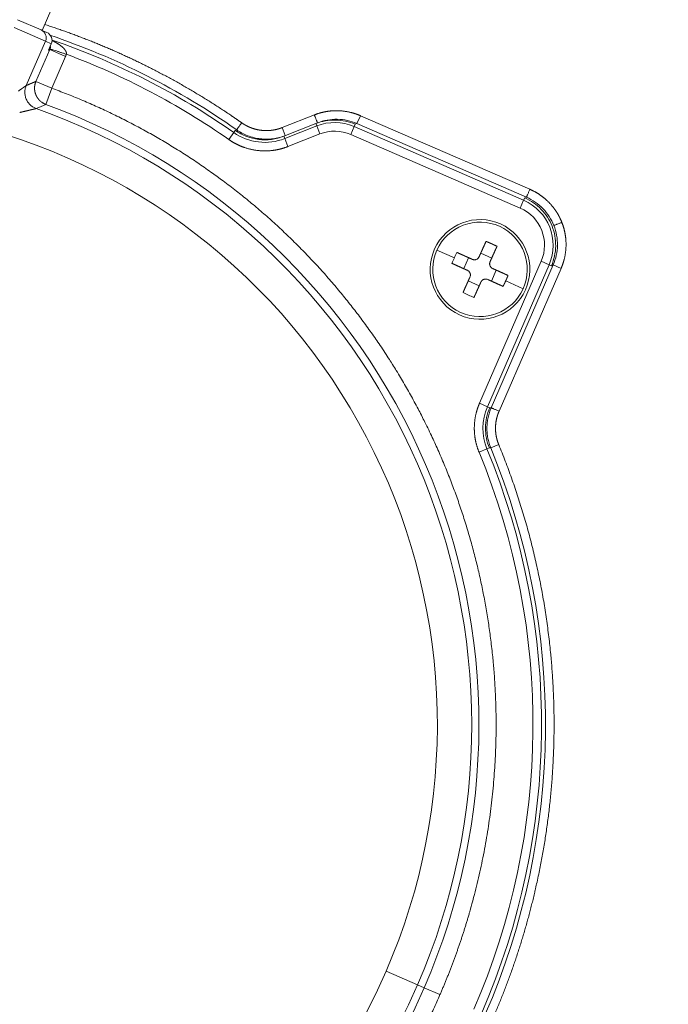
# Model space of a CAD drawing. Header units: millimetres. Extents: x 5437 to 18441, y -4466 to 3128.
# Tile 191 of 256: x 8507 to 8545, y -2793 to -2736. Entities that reach past the tile are written whole.
import ezdxf

# ---------------------------------------------------------------- set-up
doc = ezdxf.new("R2010")
doc.units = ezdxf.units.MM
doc.layers.add('1', color=7, linetype='Continuous', true_color=0xffffff)
doc.styles.add('TXT08', font='txt.shx', dxfattribs={"width": 0.8, "bigfont": 'gbcbig.shx'})
doc.dimstyles.get("Standard").update_dxf_attribs({"dimtxt": 0.18, "dimasz": 0.18, "dimexe": 0.18, "dimexo": 0.0625, "dimgap": 0.09, "dimtad": 0, "dimtih": 1, "dimtoh": 1, "dimdec": 4, "dimzin": 0, "dimdsep": 46, "dimtxsty": 'Standard', "dimcen": 0.09, "dimadec": 0, "dimazin": 0, "dimtfac": 1, "dimtdec": 4, "dimtofl": 0, "dimtmove": 0, "dimatfit": 3, "dimfxl": 1, "dimtolj": 1, "dimtzin": 0, "dimarcsym": 0})
doc.dimstyles.new('YanXiu', dxfattribs={"dimtxt": 40, "dimasz": 30, "dimexe": 0.66, "dimexo": 0.66, "dimgap": 0.66, "dimtad": 0, "dimdec": 1, "dimdsep": 46, "dimtxsty": 'TXT08', "dimcen": 0, "dimclrd": 256, "dimclre": 165, "dimclrt": 90, "dimazin": 2, "dimtfac": 1, "dimtdec": 1, "dimtofl": 0, "dimtmove": 0, "dimatfit": 3, "dimfxl": 1, "dimlwd": 5, "dimlwe": 13, "dimarcsym": 0})

# ---------------------------------------------------------------- blocks, each defined once
blk = doc.blocks.new('*D53')
at = {"color": 0, "lineweight": -2, "transparency": 16777216}
for p, q in [((10989.431, -2154.415), (10692.917, -2240.821)), ((11069.431, -2154.415), (10989.431, -2154.415)), ((8443.39, -2896.322), (8443.57, -2896.322)), ((8443.48, -2896.412), (8443.48, -2896.232))]:
    blk.add_line(p, q, dxfattribs=at)
at = {"color": 0, "lineweight": 20, "transparency": 16777216}
blk.add_solid([(10689.187, -2228.02), (10696.648, -2253.622), (10616.112, -2263.203)], dxfattribs=at)
at = {"layer": 'Defpoints', "color": 0, "lineweight": 20, "transparency": 16777216}
for p in [(10616.112, -2263.203), (6270.848, -3529.44)]:
    blk.add_point(p, dxfattribs=at)
at = {"color": 0, "lineweight": 20, "transparency": 16777216, "insert": (11249.521, -2154.415), "char_height": 80, "attachment_point": 5}
blk.add_mtext('\\A1;R2260', dxfattribs=at)
blk = doc.blocks.new('*D54')
at = {"color": 0, "lineweight": -2, "transparency": 16777216}
blk.add_line((7492.685, -2896.322), (7463.516, -2896.322), dxfattribs=at)
at = {"color": 0, "lineweight": -3, "transparency": 16777216}
for start, end in [(14.724706, 87.329624), (101.590205, 175.275294)]:
    blk.add_arc((8434.119, -2896.322), 970.423, start, end, dxfattribs=at)
at = {"color": 0, "lineweight": 20, "transparency": 16777216}
for points in [[(9385.695, -2646.81), (9359.647, -2652.519), (9389.799, -2727.809)], [(7480.316, -2816.939), (7453.672, -2815.84), (7463.696, -2896.322)]]:
    blk.add_solid(points, dxfattribs=at)
at = {"layer": 'Defpoints', "color": 0, "lineweight": 20, "transparency": 16777216}
for p in [(7900.863, -2085.545), (10671.817, -2501.755), (7492.748, -2896.322), (7740.501, -2896.322), (8434.119, -2896.322)]:
    blk.add_point(p, dxfattribs=at)
at = {"color": 0, "lineweight": 20, "transparency": 16777216, "insert": (8359.241, -1928.792), "char_height": 80, "attachment_point": 5}
blk.add_mtext('\\A1;165%%D', dxfattribs=at)
blk = doc.blocks.new('*D56')
at = {"lineweight": 5, "transparency": 16777216}
blk.add_line((9409.719, -2278.028), (9220.9, -2398.87), dxfattribs=at)
at = {"lineweight": 20, "transparency": 16777216}
blk.add_solid([(9218.205, -2394.659), (9223.595, -2403.082), (9195.632, -2415.042)], dxfattribs=at)
at = {"layer": 'Defpoints', "color": 0, "lineweight": 20, "transparency": 16777216}
for p in [(9195.632, -2415.042), (8443.48, -2896.412)]:
    blk.add_point(p, dxfattribs=at)
at = {"color": 90, "lineweight": 20, "transparency": 16777216, "insert": (9459.689, -2246.048), "char_height": 40, "attachment_point": 5, "rotation": 32.61885, "style": 'TXT08'}
blk.add_mtext('R893', dxfattribs=at)

msp = doc.modelspace()

# ---------------------------------------------------------------- linework, layer by layer
at = {"color": 7, "lineweight": 20}
msp.add_arc((8443.47995, -2896.41157), 893, 10.1099821, 350.11198757, dxfattribs=at)
at = {"layer": '1', "color": 0, "lineweight": 20}
for p, q in [((8508.30466, -2736.68143), (8509.30065, -2734.38839)), ((8508.50017, -2737.31147), (8506.66602, -2736.5148)), ((8506.86522, -2736.0562), (8508.24083, -2736.6537)), ((8508.24083, -2736.6537), (8508.26116, -2736.66253)), ((8508.30467, -2736.68143), (8508.57704, -2736.79973)), ((8508.50017, -2737.31147), (8507.3805, -2739.88925)), ((8508.83638, -2737.45751), (8508.50017, -2737.31147)), ((8508.67454, -2737.83011), (8508.83638, -2737.45751)), ((8508.67495, -2737.82993), (8508.83666, -2737.45763)), ((8507.94389, -2739.646), (8508.74669, -2737.79775)), ((8508.74669, -2737.79775), (8509.66376, -2738.19608)), ((8509.66376, -2738.19608), (8508.86096, -2740.04434)), ((8507.94389, -2739.646), (8508.86096, -2740.04434)), ((8508.51667, -2740.98304), (8508.86096, -2740.04434)), ((8522.27429, -2742.33754), (8524.14954, -2741.59803)), ((8526.62996, -2742.10222), (8526.82912, -2741.64368)), ((8526.82912, -2741.64368), (8536.69592, -2745.92937)), ((8524.22993, -2742.1038), (8522.37021, -2742.83719)), ((8522.42418, -2742.97556), (8524.28472, -2742.24184)), ((8524.22993, -2742.1038), (8524.33297, -2742.06316)), ((8524.28472, -2742.24184), (8524.22993, -2742.1038)), ((8524.28472, -2742.24184), (8524.46812, -2742.70691)), ((8526.46683, -2742.27909), (8526.26766, -2742.73763)), ((8526.52621, -2742.14296), (8526.46683, -2742.27909)), ((8526.46683, -2742.27909), (8536.33362, -2746.56478)), ((8526.62996, -2742.10222), (8526.52621, -2742.14296)), ((8536.49675, -2746.38791), (8526.62996, -2742.10222)), ((8519.46045, -2742.62375), (8519.17327, -2743.03296)), ((8519.46045, -2742.62375), (8519.54577, -2742.50218)), ((8522.45772, -2742.80268), (8522.27429, -2742.33754)), ((8522.36995, -2742.83729), (8522.42418, -2742.97556)), ((8524.46812, -2742.70691), (8522.60759, -2743.44062)), ((8536.13446, -2747.02332), (8526.26766, -2742.73763)), ((8522.42418, -2742.97556), (8522.60759, -2743.44062)), ((8536.33362, -2746.56478), (8536.13446, -2747.02332)), ((8536.33362, -2746.56478), (8536.393, -2746.42865)), ((8536.393, -2746.42865), (8536.49675, -2746.38791)), ((8532.29941, -2749.91894), (8531.28522, -2749.46247)), ((8533.83657, -2749.6414), (8534.4749, -2749.9287)), ((8533.13049, -2749.90917), (8532.84319, -2750.5475)), ((8533.76317, -2758.3852), (8537.35448, -2750.11705)), ((8537.81302, -2750.31622), (8534.22171, -2758.58437)), ((8534.4433, -2758.64453), (8538.05297, -2750.33414)), ((8537.81302, -2750.31622), (8537.35448, -2750.11705)), ((8537.94934, -2750.37518), (8537.81302, -2750.31622)), ((8538.05297, -2750.33414), (8537.94934, -2750.37518)), ((8538.05297, -2750.33414), (8538.5115, -2750.5333)), ((8534.74267, -2750.63478), (8534.45537, -2751.27311)), ((8538.5115, -2750.5333), (8534.90184, -2758.8437)), ((8533.11096, -2751.25358), (8533.74929, -2751.54088)), ((8536.30064, -2751.71981), (8535.28645, -2751.26334)), ((8534.22171, -2758.58437), (8533.76317, -2758.3852)), ((8534.22171, -2758.58437), (8534.35789, -2758.64363)), ((8534.19872, -2761.03877), (8533.73653, -2761.22931)), ((8534.33599, -2760.98207), (8534.19868, -2761.03868)), ((8534.42057, -2760.98077), (8534.88289, -2760.79056)), ((8530.1608, -2792.23817), (8528.32665, -2791.4415)), ((8530.1608, -2792.23817), (8530.54587, -2792.40544)), ((8530.54587, -2792.40544), (8531.46295, -2792.80377))]:
    msp.add_line(p, q, dxfattribs=at)
for centre, radius, start, end in [((8495.27522, -2777.08546), 42.3287, 54.8735915, 71.4403174), ((8495.27522, -2777.08546), 42.10148, 54.9388216, 71.150369), ((8495.27522, -2777.08546), 41.60156, 54.9388217, 69.6943198), ((8495.27522, -2777.08546), 38.45414, 336.5220504, 69.8582507), ((8495.27522, -2777.08546), 38.0343, 336.5220504, 70.5117018), ((8495.27522, -2777.08546), 36.03461, 336.5220504, 75.6481879), ((8525.33081, -2744.89451), 2.85148, 66.5220504, 111.5220504), ((8521.26912, -2740.04656), 3.14852, 234.9388216, 291.5220504), ((8525.33081, -2744.89451), 2.35156, 66.5220504, 111.5220504), ((8535.1976, -2749.1802), 2.85148, 336.5220504, 66.5220504), ((8535.1976, -2749.1802), 2.35156, 336.5220504, 66.5220504), ((8533.79293, -2750.59114), 2.9, 335.7684618, 155.7684618), ((8533.79293, -2750.59114), 2.75, 65.7684618, 155.7684618), ((8533.79293, -2750.59114), 2.75, 335.7684618, 65.7684618), ((8533.79293, -2750.59114), 2.9, 155.7684618, 335.7684618), ((8533.79293, -2750.59114), 2.75, 155.7684618, 245.7684618), ((8533.79293, -2750.59114), 2.75, 245.7684618, 335.7684618), ((8537.10957, -2759.83873), 3.14852, 156.5220504, 202.404511), ((8495.27522, -2777.08546), 41.60156, 336.5220504, 22.404511), ((8495.27522, -2777.08546), 42.10148, 336.5220504, 22.404511), ((8495.27522, -2777.08546), 42.3287, 336.5220504, 22.3626349), ((8495.27522, -2777.08546), 38.45414, 156.5220504, 336.5220504), ((8495.27522, -2777.08546), 38.0343, 156.5220504, 336.5220504), ((8495.27522, -2777.08546), 36.03461, 156.5220504, 336.5220504)]:
    msp.add_arc(centre, radius, start, end, dxfattribs=at)
for centre, major_axis, ratio, start_param, end_param in [((8508.04163, -2737.11231), (-0.1992, -0.45861), 0.9998477, 1.57079633, 3.14159265), ((8508.37784, -2737.25834), (-0.1992, -0.45861), 0.9998477, 1.57079633, 3.14159265), ((8535.3601, -2751.29649), (2.75511, 6.12138), 0.5, 1.51863362, 1.57079633), ((8535.3601, -2751.29649), (2.75511, 6.12138), 0.5, 1.57079632, 1.62295903), ((8534.49828, -2749.02397), (-6.12138, 2.75511), 0.5, 1.51863363, 1.57079633), ((8534.49828, -2749.02397), (-6.12138, 2.75511), 0.5, 1.57079633, 1.62295903)]:
    msp.add_ellipse(centre, major_axis=major_axis, ratio=ratio, start_param=start_param, end_param=end_param, dxfattribs=at)
for points, degree, knots in [([(8508.45317, -2736.33462), (8510.65445, -2737.04647), (8512.80768, -2737.90695), (8514.89945, -2738.91173), (8517.14266, -2740.18254), (8519.27958, -2741.61459), (8519.49353, -2741.76032), (8519.70636, -2741.90765), (8519.91805, -2742.05659)], 5, [0, 0, 0, 0, 0, 0, 0.89937587, 0.89937587, 0.89937587, 1, 1, 1, 1, 1, 1]), ([(8508.76286, -2737.75545), (8508.76351, -2737.75346), (8508.76481, -2737.74947), (8508.76668, -2737.74345), (8508.7685, -2737.73738), (8508.77024, -2737.73127), (8508.77193, -2737.72511), (8508.77354, -2737.7189), (8508.77509, -2737.71266), (8508.77656, -2737.70637), (8508.77797, -2737.70004), (8508.7793, -2737.69367), (8508.78056, -2737.68727), (8508.78175, -2737.68083), (8508.78286, -2737.67435), (8508.7839, -2737.66784), (8508.78486, -2737.6613), (8508.78575, -2737.65473), (8508.78655, -2737.64813), (8508.78728, -2737.64151), (8508.78792, -2737.63485), (8508.78849, -2737.62818), (8508.78897, -2737.62148), (8508.78938, -2737.61475), (8508.78958, -2737.61032), (8508.78968, -2737.60809)], 3, [0, 0, 0, 0, 0.03705101, 0.07435664, 0.11197313, 0.14995529, 0.18835626, 0.2272274, 0.26661813, 0.30657588, 0.347146, 0.38837174, 0.43029428, 0.47295267, 0.51638392, 0.56062304, 0.60570309, 0.65165523, 0.69850884, 0.74629158, 0.79502946, 0.84474693, 0.89546699, 0.94721125, 1, 1, 1, 1]), ([(8508.87698, -2737.2675), (8508.87857, -2737.26825), (8508.88678, -2737.27211), (8508.90139, -2737.27904), (8508.92059, -2737.2883), (8508.93919, -2737.29741), (8508.9572, -2737.30636), (8508.97461, -2737.31513), (8508.99142, -2737.32373), (8509.00765, -2737.33214), (8509.02329, -2737.34035), (8509.03834, -2737.34836), (8509.05282, -2737.35616), (8509.06671, -2737.36375), (8509.08004, -2737.37111), (8509.08871, -2737.37597), (8509.09295, -2737.37836)], 3, [0, 0, 0, 0, 0.02176369, 0.11214283, 0.19999877, 0.28533183, 0.36814238, 0.44843079, 0.52619752, 0.601443, 0.67416774, 0.74437226, 0.81205713, 0.87722294, 0.93987034, 1, 1, 1, 1]), ([(8509.09316, -2737.37848), (8509.10046, -2737.38261), (8509.11491, -2737.3908), (8509.13624, -2737.40319), (8509.15703, -2737.41548), (8509.17727, -2737.4277), (8509.19699, -2737.43982), (8509.2099, -2737.44795), (8509.21629, -2737.45197)], 3, [0, 0, 0, 0, 0.17560449, 0.34763058, 0.51608059, 0.68095701, 0.84226253, 1, 1, 1, 1]), ([(8509.2163, -2737.45198), (8509.22316, -2737.45635), (8509.23676, -2737.46501), (8509.25683, -2737.47815), (8509.27644, -2737.49123), (8509.29557, -2737.50428), (8509.31423, -2737.51728), (8509.33242, -2737.53022), (8509.35014, -2737.54311), (8509.3674, -2737.55594), (8509.3842, -2737.56868), (8509.39519, -2737.57725), (8509.40062, -2737.58149)], 3, [0, 0, 0, 0, 0.10845211, 0.21501856, 0.31970186, 0.42250465, 0.52342974, 0.6224801, 0.71965888, 0.8149694, 0.9084152, 1, 1, 1, 1]), ([(8509.40062, -2737.58149), (8509.4065, -2737.58614), (8509.41812, -2737.59533), (8509.43515, -2737.60924), (8509.45164, -2737.62303), (8509.46757, -2737.63672), (8509.48294, -2737.65029), (8509.49777, -2737.66374), (8509.51205, -2737.67707), (8509.5258, -2737.69025), (8509.53468, -2737.69911), (8509.53906, -2737.70347)], 3, [0, 0, 0, 0, 0.12204224, 0.2413315, 0.35787557, 0.47168276, 0.58276197, 0.6911227, 0.79677518, 0.89973035, 1, 1, 1, 1]), ([(8509.53909, -2737.7035), (8509.54312, -2737.70759), (8509.55111, -2737.71569), (8509.56275, -2737.72795), (8509.57396, -2737.74011), (8509.58474, -2737.75219), (8509.5951, -2737.76419), (8509.60502, -2737.7761), (8509.61451, -2737.78791), (8509.62358, -2737.79963), (8509.63223, -2737.81125), (8509.64045, -2737.82277), (8509.64825, -2737.83418), (8509.65563, -2737.84548), (8509.66259, -2737.85668), (8509.66913, -2737.86776), (8509.67526, -2737.87872), (8509.68097, -2737.88956), (8509.68627, -2737.90028), (8509.69115, -2737.91087), (8509.69563, -2737.92134), (8509.69969, -2737.93167), (8509.70334, -2737.94187), (8509.70659, -2737.95194), (8509.70943, -2737.96186), (8509.71187, -2737.97165), (8509.7139, -2737.98129), (8509.71553, -2737.99078), (8509.71676, -2738.00013), (8509.71758, -2738.00932), (8509.71801, -2738.01836), (8509.71804, -2738.02724), (8509.71766, -2738.03597), (8509.7169, -2738.04454), (8509.71573, -2738.05294), (8509.7142, -2738.06118), (8509.71283, -2738.06657), (8509.71215, -2738.06925)], 3, [0, 0, 0, 0, 0.04163716, 0.08238565, 0.12225101, 0.16123919, 0.1993565, 0.23660968, 0.27300592, 0.30855293, 0.34325895, 0.3771328, 0.41018395, 0.44242257, 0.47385956, 0.50450669, 0.53437658, 0.56348287, 0.59184024, 0.61946454, 0.64637285, 0.67258364, 0.69811683, 0.72299393, 0.74723814, 0.7708745, 0.79392995, 0.81643349, 0.83841623, 0.85991151, 0.88095491, 0.9015843, 0.92183981, 0.94176379, 0.96140064, 0.98079671, 1, 1, 1, 1]), ([(8506.91955, -2740.20956), (8506.9247, -2740.20596), (8506.93496, -2740.19879), (8506.95011, -2740.1882), (8506.96501, -2740.17779), (8506.97965, -2740.16756), (8506.99402, -2740.15752), (8507.00814, -2740.14767), (8507.02199, -2740.138), (8507.03559, -2740.12851), (8507.04892, -2740.11921), (8507.06198, -2740.1101), (8507.07479, -2740.10116), (8507.08733, -2740.09241), (8507.09961, -2740.08385), (8507.11163, -2740.07547), (8507.12338, -2740.06727), (8507.13487, -2740.05926), (8507.1461, -2740.05143), (8507.15707, -2740.04379), (8507.16777, -2740.03633), (8507.1782, -2740.02905), (8507.18838, -2740.02196), (8507.19829, -2740.01505), (8507.20793, -2740.00833), (8507.21732, -2740.00179), (8507.22643, -2739.99543), (8507.23529, -2739.98925), (8507.24388, -2739.98327), (8507.25221, -2739.97746), (8507.26028, -2739.97184), (8507.26808, -2739.9664), (8507.27562, -2739.96115), (8507.2829, -2739.95608), (8507.28991, -2739.95119), (8507.29666, -2739.94649), (8507.30315, -2739.94197), (8507.30937, -2739.93764), (8507.31534, -2739.93349), (8507.32104, -2739.92953), (8507.32648, -2739.92575), (8507.33166, -2739.92216), (8507.33658, -2739.91875), (8507.34124, -2739.91552), (8507.34563, -2739.91248), (8507.34977, -2739.90963), (8507.35365, -2739.90696), (8507.35726, -2739.90448), (8507.36062, -2739.90218), (8507.36372, -2739.90007), (8507.36656, -2739.89815), (8507.36914, -2739.89641), (8507.37146, -2739.89486), (8507.37353, -2739.89349), (8507.37534, -2739.89231), (8507.37689, -2739.89132), (8507.37819, -2739.89051), (8507.37922, -2739.8899), (8507.38002, -2739.88946), (8507.38034, -2739.88932), (8507.3805, -2739.88925)], 3, [0, 0, 0, 0, 0.0208418, 0.0415228, 0.06204433, 0.08240773, 0.10261439, 0.12266574, 0.14256322, 0.16230832, 0.18190256, 0.2013475, 0.22064474, 0.23979589, 0.25880263, 0.27766666, 0.29638973, 0.31497362, 0.33342015, 0.35173119, 0.36990864, 0.38795446, 0.40587064, 0.42365921, 0.44132226, 0.4588619, 0.47628031, 0.4935797, 0.51076234, 0.52783053, 0.54478662, 0.56163302, 0.57837218, 0.59500659, 0.6115388, 0.6279714, 0.64430702, 0.66054835, 0.67669813, 0.69275912, 0.70873417, 0.72462614, 0.74043795, 0.75617255, 0.77183296, 0.78742222, 0.80294343, 0.8183997, 0.83379423, 0.8491302, 0.86441087, 0.87963952, 0.89481947, 0.90995405, 0.92504666, 0.94010068, 0.95511957, 0.97010676, 0.98506574, 1, 1, 1, 1]), ([(8507.94389, -2739.646), (8507.94182, -2739.65082), (8507.9377, -2739.66043), (8507.93183, -2739.67493), (8507.9262, -2739.68941), (8507.92084, -2739.7039), (8507.91573, -2739.71837), (8507.91087, -2739.73283), (8507.90626, -2739.74726), (8507.9019, -2739.76168), (8507.89779, -2739.77606), (8507.89391, -2739.79041), (8507.89027, -2739.80472), (8507.88687, -2739.81899), (8507.88369, -2739.83321), (8507.88074, -2739.84738), (8507.87802, -2739.8615), (8507.87551, -2739.87556), (8507.87322, -2739.88956), (8507.87114, -2739.9035), (8507.86927, -2739.91737), (8507.86761, -2739.93116), (8507.86615, -2739.94488), (8507.86488, -2739.95853), (8507.86381, -2739.97209), (8507.86293, -2739.98557), (8507.86224, -2739.99896), (8507.86173, -2740.01227), (8507.8614, -2740.02548), (8507.86124, -2740.0386), (8507.86126, -2740.05163), (8507.86144, -2740.06455), (8507.86179, -2740.07738), (8507.86229, -2740.0901), (8507.86295, -2740.10272), (8507.86377, -2740.11524), (8507.86473, -2740.12764), (8507.86584, -2740.13994), (8507.86709, -2740.15212), (8507.86848, -2740.1642), (8507.87, -2740.17616), (8507.87165, -2740.188), (8507.87343, -2740.19973), (8507.87533, -2740.21134), (8507.87735, -2740.22283), (8507.87948, -2740.23421), (8507.88173, -2740.24546), (8507.88409, -2740.25659), (8507.88655, -2740.2676), (8507.88911, -2740.27849), (8507.89177, -2740.28925), (8507.89452, -2740.29989), (8507.89736, -2740.31041), (8507.9003, -2740.3208), (8507.90331, -2740.33106), (8507.90641, -2740.34121), (8507.90958, -2740.35122), (8507.91283, -2740.36111), (8507.91615, -2740.37087), (8507.91954, -2740.38051), (8507.92299, -2740.39002), (8507.9265, -2740.39941), (8507.93007, -2740.40867), (8507.9337, -2740.4178), (8507.93738, -2740.42681), (8507.94111, -2740.4357), (8507.94489, -2740.44445), (8507.94871, -2740.45309), (8507.95257, -2740.4616), (8507.95647, -2740.46998), (8507.9604, -2740.47824), (8507.96437, -2740.48638), (8507.96836, -2740.49439), (8507.97238, -2740.50229), (8507.97643, -2740.51006), (8507.9805, -2740.51771), (8507.98459, -2740.52524), (8507.9887, -2740.53265), (8507.99282, -2740.53994), (8507.99695, -2740.54711), (8508.00109, -2740.55416), (8508.00524, -2740.5611), (8508.0094, -2740.56792), (8508.01356, -2740.57463), (8508.01771, -2740.58122), (8508.02187, -2740.58769), (8508.02602, -2740.59406), (8508.03017, -2740.60031), (8508.03431, -2740.60645), (8508.03844, -2740.61248), (8508.04256, -2740.6184), (8508.04666, -2740.62421), (8508.05075, -2740.62991), (8508.05483, -2740.63551), (8508.05888, -2740.641), (8508.06291, -2740.64638), (8508.06692, -2740.65166), (8508.0709, -2740.65684), (8508.07486, -2740.66191), (8508.07879, -2740.66689), (8508.08269, -2740.67176), (8508.08656, -2740.67653), (8508.0904, -2740.68121), (8508.0942, -2740.68579), (8508.09797, -2740.69027), (8508.1017, -2740.69465), (8508.1054, -2740.69894), (8508.10905, -2740.70314), (8508.11266, -2740.70724), (8508.11623, -2740.71125), (8508.11976, -2740.71517), (8508.12324, -2740.719), (8508.12668, -2740.72274), (8508.13006, -2740.72639), (8508.1334, -2740.72996), (8508.1367, -2740.73344), (8508.13994, -2740.73683), (8508.14313, -2740.74014), (8508.14626, -2740.74336), (8508.14935, -2740.7465), (8508.15237, -2740.74956), (8508.15535, -2740.75254), (8508.15826, -2740.75544), (8508.16112, -2740.75825), (8508.16393, -2740.76099), (8508.16667, -2740.76365), (8508.16935, -2740.76623), (8508.17197, -2740.76874), (8508.17454, -2740.77116), (8508.17703, -2740.77352), (8508.17947, -2740.7758), (8508.18184, -2740.778), (8508.18415, -2740.78013), (8508.2058, -2740.79999), (8508.24481, -2740.83282), (8508.29981, -2740.87247), (8508.34507, -2740.90112), (8508.37918, -2740.92058), (8508.40605, -2740.93479), (8508.42696, -2740.94513), (8508.4425, -2740.9524), (8508.45174, -2740.95659), (8508.45731, -2740.95907), (8508.46087, -2740.96063), (8508.46263, -2740.96139)], 3, [0, 0, 0, 0, 0.01002063, 0.0199796, 0.0298769, 0.03971254, 0.04948651, 0.05919881, 0.06884945, 0.07843842, 0.08796571, 0.09743134, 0.10683531, 0.1161776, 0.12545822, 0.13467716, 0.14383444, 0.15293004, 0.16196398, 0.17093623, 0.17984682, 0.18869572, 0.19748296, 0.20620851, 0.21487239, 0.22347459, 0.23201512, 0.24049396, 0.24891113, 0.25726661, 0.26556041, 0.27379253, 0.28196297, 0.29007173, 0.2981188, 0.30610419, 0.31402789, 0.32188991, 0.32969024, 0.33742888, 0.34510584, 0.35272111, 0.36027469, 0.36776657, 0.37519677, 0.38256528, 0.3898721, 0.39711722, 0.40430065, 0.41142239, 0.41848243, 0.42548078, 0.43241744, 0.4392924, 0.44610566, 0.45285723, 0.4595471, 0.46617527, 0.47274175, 0.47924653, 0.4856896, 0.49207098, 0.49839066, 0.50464864, 0.51084492, 0.5169795, 0.52305238, 0.52906356, 0.53501304, 0.54090081, 0.54672688, 0.55249125, 0.55819392, 0.56383489, 0.56941415, 0.57493171, 0.58038757, 0.58578172, 0.59111417, 0.59638492, 0.60159396, 0.6067413, 0.61182694, 0.61685087, 0.6218131, 0.62671363, 0.63155245, 0.63632957, 0.64104499, 0.6456987, 0.65029071, 0.65482102, 0.65928963, 0.66369654, 0.66804174, 0.67232524, 0.67654705, 0.68070715, 0.68480555, 0.68884225, 0.69281725, 0.69673056, 0.70058216, 0.70437207, 0.70810028, 0.7117668, 0.71537162, 0.71891475, 0.72239618, 0.72581592, 0.72917396, 0.73247032, 0.73570499, 0.73887796, 0.74198925, 0.74503886, 0.74802678, 0.75095301, 0.75381757, 0.75662044, 0.75936164, 0.76204116, 0.764659, 0.76721517, 0.76970968, 0.77214251, 0.77451369, 0.7768232, 0.77907105, 0.78125725, 0.7833818, 0.7854447, 0.78744596, 0.78938558, 0.84155929, 0.88471617, 0.91881321, 0.94382138, 0.95977106, 0.97694904, 0.98834275, 0.99257419, 0.99633138, 1, 1, 1, 1]), ([(8508.86096, -2740.04434), (8512.3277, -2741.31585), (8515.64569, -2742.99294), (8518.75177, -2745.05254), (8524.42415, -2749.8599), (8528.83373, -2755.84675), (8530.67684, -2759.08597), (8533.57093, -2765.93513), (8534.80595, -2773.26735), (8534.98979, -2776.9897), (8534.6147, -2782.48327), (8533.30808, -2787.80287), (8532.78674, -2789.50508), (8532.1707, -2791.17434), (8531.46295, -2792.80377)], 5, [0, 0, 0, 0, 0, 0, 0.28726549, 0.28726549, 0.28726549, 0.57453097, 0.57453097, 0.57453097, 0.86179646, 0.86179646, 0.86179646, 1, 1, 1, 1, 1, 1]), ([(8508.46752, -2740.9635), (8508.46976, -2740.96446), (8508.47455, -2740.9665), (8508.48229, -2740.96971), (8508.49165, -2740.97349), (8508.50322, -2740.97803), (8508.51188, -2740.98126), (8508.51667, -2740.98304)], 3, [0, 0, 0, 0, 0.13829329, 0.29505434, 0.47551009, 0.71026267, 1, 1, 1, 1]), ([(8507.42652, -2741.35637), (8507.42039, -2741.35783), (8507.40809, -2741.36075), (8507.38933, -2741.3652), (8507.37026, -2741.36973), (8507.35086, -2741.37433), (8507.33113, -2741.37902), (8507.31108, -2741.38379), (8507.29069, -2741.38863), (8507.26998, -2741.39356), (8507.24895, -2741.39856), (8507.22758, -2741.40365), (8507.2059, -2741.40882), (8507.18388, -2741.41407), (8507.16155, -2741.4194), (8507.13889, -2741.42482), (8507.1159, -2741.43031), (8507.09259, -2741.43589), (8507.06897, -2741.44155), (8507.04501, -2741.4473), (8507.02075, -2741.45312), (8507.0044, -2741.45705), (8506.99619, -2741.45902)], 3, [0, 0, 0, 0, 0.04610574, 0.09260767, 0.13950839, 0.18681047, 0.23451635, 0.28262842, 0.33114897, 0.38008022, 0.42942432, 0.47918333, 0.52935925, 0.57995401, 0.63096948, 0.68240743, 0.73426961, 0.78655767, 0.83927323, 0.89241782, 0.94599293, 1, 1, 1, 1]), ([(8507.65454, -2741.30224), (8507.65013, -2741.30329), (8507.64128, -2741.30539), (8507.62772, -2741.3086), (8507.6139, -2741.31188), (8507.5998, -2741.31523), (8507.58542, -2741.31864), (8507.57077, -2741.32212), (8507.55584, -2741.32567), (8507.54064, -2741.32928), (8507.52516, -2741.33295), (8507.5094, -2741.33669), (8507.49338, -2741.3405), (8507.47707, -2741.34437), (8507.4605, -2741.3483), (8507.44366, -2741.3523), (8507.43226, -2741.35501), (8507.42654, -2741.35637)], 3, [0, 0, 0, 0, 0.06361196, 0.12763903, 0.19208645, 0.25695938, 0.32226284, 0.38800174, 0.45418087, 0.52080491, 0.58787841, 0.65540584, 0.72339152, 0.79183971, 0.86075451, 0.93013997, 1, 1, 1, 1]), ([(8507.96401, -2741.23015), (8507.96389, -2741.23021), (8507.96364, -2741.23033), (8507.96301, -2741.23055), (8507.96219, -2741.23081), (8507.96116, -2741.23111), (8507.95991, -2741.23145), (8507.95846, -2741.23184), (8507.9568, -2741.23226), (8507.95494, -2741.23273), (8507.95286, -2741.23323), (8507.95058, -2741.23379), (8507.94809, -2741.23438), (8507.94538, -2741.23502), (8507.94247, -2741.2357), (8507.93936, -2741.23642), (8507.93603, -2741.23719), (8507.93249, -2741.238), (8507.92874, -2741.23886), (8507.92479, -2741.23976), (8507.92062, -2741.24071), (8507.91625, -2741.24171), (8507.91167, -2741.24275), (8507.90688, -2741.24384), (8507.90187, -2741.24497), (8507.89666, -2741.24615), (8507.89124, -2741.24738), (8507.88561, -2741.24866), (8507.87978, -2741.24998), (8507.87373, -2741.25136), (8507.86747, -2741.25278), (8507.861, -2741.25425), (8507.85433, -2741.25577), (8507.84744, -2741.25734), (8507.84035, -2741.25896), (8507.83304, -2741.26063), (8507.82553, -2741.26235), (8507.8178, -2741.26412), (8507.80987, -2741.26594), (8507.80173, -2741.26782), (8507.79338, -2741.26974), (8507.78482, -2741.27172), (8507.77605, -2741.27375), (8507.76707, -2741.27583), (8507.75788, -2741.27796), (8507.74849, -2741.28015), (8507.73888, -2741.28239), (8507.72907, -2741.28468), (8507.71905, -2741.28703), (8507.70882, -2741.28943), (8507.69838, -2741.29188), (8507.68773, -2741.29439), (8507.67687, -2741.29695), (8507.66582, -2741.29957), (8507.65831, -2741.30135), (8507.65454, -2741.30224)], 3, [0, 0, 0, 0, 0.01710983, 0.03424691, 0.05141392, 0.06861349, 0.08584825, 0.10312081, 0.12043377, 0.13778971, 0.15519117, 0.17264071, 0.19014082, 0.207694, 0.22530272, 0.24296941, 0.2606965, 0.27848638, 0.29634141, 0.31426392, 0.33225623, 0.35032062, 0.36845933, 0.38667459, 0.4049686, 0.42334351, 0.44180145, 0.46034452, 0.4789748, 0.49769432, 0.51650509, 0.53540907, 0.55440822, 0.57350445, 0.59269963, 0.61199561, 0.63139421, 0.65089721, 0.67050637, 0.69022339, 0.71004999, 0.7299878, 0.75003847, 0.77020358, 0.79048471, 0.81088339, 0.83140112, 0.85203938, 0.87279962, 0.89368326, 0.91469168, 0.93582625, 0.95708829, 0.97847912, 1, 1, 1, 1]), ([(8524.14954, -2741.59803), (8524.48407, -2741.4661), (8524.84003, -2741.37534), (8525.20884, -2741.33181), (8525.76837, -2741.34079), (8526.30856, -2741.4571), (8526.48727, -2741.50825), (8526.66116, -2741.57073), (8526.82912, -2741.64368)], 5, [0, 0, 0, 0, 0, 0, 0.66256752, 0.66256752, 0.66256752, 1, 1, 1, 1, 1, 1]), ([(8526.526, -2742.14287), (8526.3459, -2742.06464), (8526.15811, -2742.00416), (8525.77432, -2741.92098), (8525.57833, -2741.8983), (8525.18569, -2741.89159), (8524.98905, -2741.90758), (8524.60264, -2741.97761), (8524.41289, -2742.03165), (8524.23023, -2742.10368)], 3, [0, 0, 0, 0, 0.25, 0.25, 0.5, 0.5, 0.75, 0.75, 1, 1, 1, 1]), ([(8526.62996, -2742.10222), (8526.44976, -2742.02398), (8526.26186, -2741.96349), (8525.87787, -2741.88031), (8525.68178, -2741.85763), (8525.28893, -2741.85095), (8525.09218, -2741.86695), (8524.70557, -2741.93702), (8524.51573, -2741.99109), (8524.33297, -2742.06316)], 3, [0, 0, 0, 0, 0.25, 0.25, 0.5, 0.5, 0.75, 0.75, 1, 1, 1, 1]), ([(8522.3697, -2742.83739), (8522.25486, -2742.88268), (8522.13722, -2742.92087), (8521.89814, -2742.98247), (8521.7767, -2743.00589), (8521.53185, -2743.03758), (8521.40845, -2743.04587), (8521.16156, -2743.04717), (8521.03808, -2743.0402), (8520.79291, -2743.01109), (8520.67122, -2742.98897), (8520.4315, -2742.9299), (8520.31347, -2742.89296), (8520.08284, -2742.80482), (8519.97026, -2742.75362), (8519.75224, -2742.63776), (8519.64681, -2742.57309), (8519.54577, -2742.50218)], 3, [0, 0, 0, 0, 0.125, 0.125, 0.25, 0.25, 0.375, 0.375, 0.5, 0.5, 0.625, 0.625, 0.75, 0.75, 0.875, 0.875, 1, 1, 1, 1]), ([(8522.45772, -2742.80268), (8522.34735, -2742.8462), (8522.23273, -2742.88382), (8521.99697, -2742.94536), (8521.87584, -2742.96929), (8521.62958, -2743.00206), (8521.50445, -2743.0109), (8521.25307, -2743.01273), (8521.12683, -2743.00571), (8520.87622, -2742.97582), (8520.75186, -2742.95294), (8520.50797, -2742.89203), (8520.38843, -2742.85401), (8520.15678, -2742.76424), (8520.04468, -2742.7125), (8519.83001, -2742.59724), (8519.72744, -2742.53372), (8519.63041, -2742.46547)], 3, [0, 0, 0, 0, 0.125, 0.125, 0.25, 0.25, 0.375, 0.375, 0.5, 0.5, 0.625, 0.625, 0.75, 0.75, 0.875, 0.875, 1, 1, 1, 1]), ([(8520.5511, -2742.37848), (8520.56245, -2742.38234), (8520.57383, -2742.38613), (8520.58523, -2742.38986), (8520.7872, -2742.45452), (8520.99617, -2742.49801), (8521.19478, -2742.51871), (8521.39509, -2742.51951), (8521.59398, -2742.50057)], 5, [0, 0, 0, 0, 0, 0, 0.05656425, 0.05656425, 0.05656425, 1, 1, 1, 1, 1, 1]), ([(8521.59398, -2742.50057), (8521.62605, -2742.49752), (8521.65808, -2742.49395), (8521.69006, -2742.48987), (8521.82881, -2742.46992), (8521.96596, -2742.44028), (8522.0708, -2742.41159), (8522.17351, -2742.37736), (8522.27429, -2742.33754)], 5, [0, 0, 0, 0, 0, 0, 0.23003602, 0.23003602, 0.23003602, 1, 1, 1, 1, 1, 1]), ([(8522.60759, -2743.44062), (8522.25939, -2743.57794), (8521.89358, -2743.6706), (8521.51778, -2743.71559), (8520.7913, -2743.70848), (8520.08919, -2743.52514), (8519.76381, -2743.3972), (8519.45674, -2743.23189), (8519.17327, -2743.03296)], 5, [0, 0, 0, 0, 0, 0, 0.5194168, 0.5194168, 0.5194168, 1, 1, 1, 1, 1, 1]), ([(8536.69592, -2745.92937), (8537.02566, -2746.0726), (8537.34144, -2746.26008), (8537.63291, -2746.49004), (8538.02193, -2746.89184), (8538.32143, -2747.35581), (8538.41151, -2747.51817), (8538.49019, -2747.68512), (8538.5573, -2747.85529)], 5, [0, 0, 0, 0, 0, 0, 0.66275674, 0.66275674, 0.66275674, 1, 1, 1, 1, 1, 1]), ([(8537.94934, -2750.37518), (8538.02754, -2750.1951), (8538.088, -2750.00733), (8538.17114, -2749.6236), (8538.19382, -2749.42764), (8538.20052, -2749.03505), (8538.18453, -2748.83843), (8538.11452, -2748.45209), (8538.06049, -2748.26236), (8537.91646, -2747.89709), (8537.82646, -2747.72155), (8537.61395, -2747.39139), (8537.49144, -2747.23678), (8537.2186, -2746.95442), (8537.06829, -2746.82667), (8536.74562, -2746.60295), (8536.57327, -2746.50698), (8536.39321, -2746.42874)], 3, [0, 0, 0, 0, 0.125, 0.125, 0.25, 0.25, 0.375, 0.375, 0.5, 0.5, 0.625, 0.625, 0.75, 0.75, 0.875, 0.875, 1, 1, 1, 1]), ([(8538.0923, -2748.03866), (8538.02024, -2747.85605), (8537.93019, -2747.68054), (8537.71761, -2747.35044), (8537.59507, -2747.19585), (8537.32219, -2746.91352), (8537.17185, -2746.7858), (8536.84916, -2746.5621), (8536.67681, -2746.46614), (8536.49675, -2746.38791)], 3, [0, 0, 0, 0, 0.25, 0.25, 0.5, 0.5, 0.75, 0.75, 1, 1, 1, 1]), ([(8538.05297, -2750.33414), (8538.13116, -2750.15406), (8538.19162, -2749.96629), (8538.27477, -2749.58255), (8538.29745, -2749.38659), (8538.30418, -2748.99401), (8538.28822, -2748.79739), (8538.21827, -2748.41103), (8538.16427, -2748.2213), (8538.0923, -2748.03866)], 3, [0, 0, 0, 0, 0.25, 0.25, 0.5, 0.5, 0.75, 0.75, 1, 1, 1, 1]), ([(8538.5573, -2747.85529), (8538.68917, -2748.18969), (8538.77987, -2748.54551), (8538.82334, -2748.91419), (8538.81427, -2749.47339), (8538.69794, -2750.01326), (8538.64681, -2750.19179), (8538.58439, -2750.3655), (8538.5115, -2750.5333)], 5, [0, 0, 0, 0, 0, 0, 0.66272612, 0.66272612, 0.66272612, 1, 1, 1, 1, 1, 1]), ([(8533.34385, -2750.0052), (8533.36186, -2750.01331), (8533.38038, -2750.01953), (8533.4089, -2750.02612), (8533.41853, -2750.02786), (8533.43804, -2750.0304), (8533.44795, -2750.03119), (8533.47742, -2750.03209), (8533.49692, -2750.03078), (8533.52595, -2750.02594), (8533.53563, -2750.02384), (8533.55473, -2750.01868), (8533.56409, -2750.01565), (8533.59156, -2750.00524), (8533.60911, -2749.99656), (8533.63424, -2749.98087), (8533.64239, -2749.9752), (8533.65794, -2749.96321), (8533.67283, -2749.95052), (8533.6864, -2749.93644), (8533.69932, -2749.92167), (8533.70547, -2749.91389), (8533.72265, -2749.8898), (8533.73243, -2749.87277), (8533.74054, -2749.85476)], 3, [0, 0, 0, 0, 0.125, 0.125, 0.1875, 0.1875, 0.25, 0.25, 0.375, 0.375, 0.4375, 0.4375, 0.5, 0.5, 0.625, 0.625, 0.6875, 0.6875, 0.75, 0.8125, 0.8125, 0.875, 0.875, 1, 1, 1, 1]), ([(8534.37887, -2750.14206), (8534.37076, -2750.16007), (8534.36454, -2750.17859), (8534.35795, -2750.20711), (8534.35621, -2750.21674), (8534.35367, -2750.23625), (8534.35288, -2750.24616), (8534.35197, -2750.27563), (8534.35329, -2750.29513), (8534.35813, -2750.32416), (8534.36023, -2750.33384), (8534.36539, -2750.35294), (8534.36842, -2750.3623), (8534.37883, -2750.38977), (8534.38751, -2750.40732), (8534.4032, -2750.43245), (8534.40887, -2750.4406), (8534.42086, -2750.45615), (8534.43355, -2750.47104), (8534.44763, -2750.48462), (8534.4624, -2750.49753), (8534.47018, -2750.50368), (8534.49426, -2750.52086), (8534.5113, -2750.53065), (8534.52931, -2750.53875)], 3, [0, 0, 0, 0, 0.125, 0.125, 0.1875, 0.1875, 0.25, 0.25, 0.375, 0.375, 0.4375, 0.4375, 0.5, 0.5, 0.625, 0.625, 0.6875, 0.6875, 0.75, 0.8125, 0.8125, 0.875, 0.875, 1, 1, 1, 1]), ([(8533.20699, -2751.04022), (8533.2151, -2751.02221), (8533.22131, -2751.00369), (8533.22791, -2750.97517), (8533.22965, -2750.96554), (8533.23218, -2750.94603), (8533.23298, -2750.93612), (8533.23388, -2750.90665), (8533.23257, -2750.88715), (8533.22773, -2750.85812), (8533.22563, -2750.84844), (8533.22047, -2750.82934), (8533.21744, -2750.81998), (8533.20703, -2750.79251), (8533.19835, -2750.77496), (8533.18266, -2750.74983), (8533.17699, -2750.74168), (8533.165, -2750.72613), (8533.1523, -2750.71124), (8533.13823, -2750.69766), (8533.12345, -2750.68475), (8533.11568, -2750.6786), (8533.09159, -2750.66142), (8533.07456, -2750.65163), (8533.05655, -2750.64353)], 3, [0, 0, 0, 0, 0.125, 0.125, 0.1875, 0.1875, 0.25, 0.25, 0.375, 0.375, 0.4375, 0.4375, 0.5, 0.5, 0.625, 0.625, 0.6875, 0.6875, 0.75, 0.8125, 0.8125, 0.875, 0.875, 1, 1, 1, 1]), ([(8534.24201, -2751.17708), (8534.224, -2751.16897), (8534.20548, -2751.16275), (8534.17696, -2751.15616), (8534.16733, -2751.15442), (8534.14782, -2751.15188), (8534.13791, -2751.15109), (8534.10844, -2751.15019), (8534.08894, -2751.1515), (8534.05991, -2751.15634), (8534.05023, -2751.15844), (8534.03112, -2751.1636), (8534.02177, -2751.16663), (8533.99429, -2751.17704), (8533.97675, -2751.18572), (8533.95162, -2751.20141), (8533.94346, -2751.20708), (8533.92792, -2751.21907), (8533.91303, -2751.23176), (8533.89945, -2751.24584), (8533.88654, -2751.26061), (8533.88039, -2751.26839), (8533.86321, -2751.29248), (8533.85342, -2751.30951), (8533.84532, -2751.32752)], 3, [0, 0, 0, 0, 0.125, 0.125, 0.1875, 0.1875, 0.25, 0.25, 0.375, 0.375, 0.4375, 0.4375, 0.5, 0.5, 0.625, 0.625, 0.6875, 0.6875, 0.75, 0.8125, 0.8125, 0.875, 0.875, 1, 1, 1, 1]), ([(8533.73653, -2761.22931), (8533.59387, -2760.88327), (8533.49558, -2760.51893), (8533.44481, -2760.14386), (8533.4415, -2759.55476), (8533.55431, -2758.97988), (8533.60968, -2758.77652), (8533.67949, -2758.57785), (8533.76317, -2758.3852)], 5, [0, 0, 0, 0, 0, 0, 0.64055427, 0.64055427, 0.64055427, 1, 1, 1, 1, 1, 1]), ([(8534.33599, -2760.98207), (8534.2597, -2760.79701), (8534.202, -2760.60428), (8534.12606, -2760.2112), (8534.10783, -2760.01085), (8534.11158, -2759.61051), (8534.13355, -2759.41054), (8534.21682, -2759.01894), (8534.27812, -2758.82733), (8534.35786, -2758.64372)], 3, [0, 0, 0, 0, 0.25, 0.25, 0.5, 0.5, 0.75, 0.75, 1, 1, 1, 1]), ([(8534.90184, -2758.8437), (8534.87102, -2758.91488), (8534.84296, -2758.98688), (8534.81767, -2759.05988), (8534.75067, -2759.28082), (8534.7098, -2759.50894), (8534.69394, -2759.66549), (8534.68833, -2759.89736), (8534.70964, -2760.12737), (8534.71977, -2760.20395), (8534.74818, -2760.36949), (8534.79042, -2760.53269), (8534.81735, -2760.62023), (8534.84815, -2760.70619), (8534.88289, -2760.79056)], 5, [0, 0, 0, 0, 0, 0, 0.19314713, 0.19314713, 0.19314713, 0.57941438, 0.57941438, 0.57941438, 0.77266469, 0.77266469, 0.77266469, 1, 1, 1, 1, 1, 1]), ([(8534.88289, -2760.79056), (8536.46862, -2764.64496), (8537.58549, -2768.69226), (8538.20215, -2772.85663), (8538.37316, -2779.75815), (8537.17978, -2786.52791), (8536.50479, -2789.13842), (8535.62802, -2791.68524), (8534.55821, -2794.14821)], 5, [0, 0, 0, 0, 0, 0, 0.60816716, 0.60816716, 0.60816716, 1, 1, 1, 1, 1, 1]), ([(8531.46295, -2792.80377), (8529.99184, -2796.19064), (8528.12451, -2799.40541), (8525.88764, -2802.38636), (8520.75832, -2807.76937), (8514.52501, -2811.82307), (8511.18401, -2813.47456), (8504.17804, -2815.96516), (8496.78638, -2816.77138), (8493.05964, -2816.73829), (8485.68346, -2815.80095), (8478.72282, -2813.18634), (8475.41167, -2811.4758), (8469.25132, -2807.31206), (8464.21839, -2801.83882), (8462.0348, -2798.81862), (8458.41488, -2792.32378), (8456.39186, -2785.16878), (8455.80535, -2781.48834), (8455.5474, -2775.12379), (8456.55391, -2768.85546), (8457.19032, -2766.28671), (8458.0381, -2763.78314), (8459.0875, -2761.36714)], 5, [0, 0, 0, 0, 0, 0, 0.14895712, 0.14895712, 0.14895712, 0.29791424, 0.29791424, 0.29791424, 0.44687136, 0.44687136, 0.44687136, 0.59582848, 0.59582848, 0.59582848, 0.7447856, 0.7447856, 0.7447856, 0.89374272, 0.89374272, 0.89374272, 1, 1, 1, 1, 1, 1])]:
    msp.add_open_spline(points, degree=degree, knots=knots, dxfattribs=at)
for points, degree in [([(8508.29989, -2736.67935), (8508.29602, -2736.67767), (8508.29021, -2736.67515), (8508.28245, -2736.67178), (8508.27276, -2736.66757), (8508.26116, -2736.66253)], 5), ([(8508.30427, -2736.68126), (8508.30498, -2736.68156), (8508.30489, -2736.68152), (8508.30401, -2736.68114), (8508.30235, -2736.68042), (8508.29989, -2736.67935)], 5), ([(8508.74669, -2737.79775), (8508.73226, -2737.80421), (8508.71783, -2737.81068), (8508.7034, -2737.81716), (8508.68897, -2737.82363), (8508.67454, -2737.83011)], 5), ([(8508.74669, -2737.79775), (8508.75271, -2737.78389), (8508.7581, -2737.76979), (8508.76286, -2737.75545)], 3), ([(8509.71215, -2738.06925), (8509.70363, -2738.09503), (8509.69452, -2738.12062), (8509.68483, -2738.14603), (8509.67458, -2738.17118), (8509.66376, -2738.19608)], 5), ([(8507.3805, -2739.88925), (8507.49338, -2739.84013), (8507.60616, -2739.79125), (8507.71884, -2739.7426), (8507.83141, -2739.69419), (8507.94389, -2739.646)], 5), ([(8508.51667, -2740.98304), (8508.33274, -2741.06464), (8508.14852, -2741.147), (8507.96401, -2741.23015)], 3), ([(8524.33297, -2742.06316), (8524.14954, -2741.59803)], 1), ([(8519.91805, -2742.05659), (8520.03516, -2742.139), (8520.15757, -2742.21273), (8520.28459, -2742.27724), (8520.41612, -2742.3326), (8520.5511, -2742.37848)], 5), ([(8519.54554, -2742.50202), (8519.57384, -2742.48983), (8519.60213, -2742.47764), (8519.63041, -2742.46547)], 3), ([(8534.14409, -2748.95813), (8534.06451, -2749.13496), (8533.98424, -2749.31329), (8533.90326, -2749.49323), (8533.82204, -2749.67369), (8533.74054, -2749.85476)], 5), ([(8534.14409, -2748.95813), (8534.2086, -2748.98517), (8534.27297, -2749.01264), (8534.33719, -2749.04054), (8534.40126, -2749.06887), (8534.46513, -2749.09762)], 5), ([(8534.46513, -2749.09762), (8534.52901, -2749.12637), (8534.59269, -2749.15553), (8534.65617, -2749.18511), (8534.71941, -2749.21507), (8534.78242, -2749.24543)], 5), ([(8532.44722, -2749.60165), (8532.62404, -2749.68123), (8532.80238, -2749.7615), (8532.98232, -2749.84248), (8533.16278, -2749.92371), (8533.34385, -2750.0052)], 5), ([(8534.78242, -2749.24543), (8534.70284, -2749.42226), (8534.62257, -2749.60059), (8534.54159, -2749.78053), (8534.46036, -2749.96099), (8534.37887, -2750.14206)], 5), ([(8532.15992, -2750.23997), (8532.33675, -2750.31956), (8532.51508, -2750.39982), (8532.69502, -2750.48081), (8532.87548, -2750.56203), (8533.05655, -2750.64353)], 5), ([(8534.52931, -2750.53875), (8534.71038, -2750.62025), (8534.89084, -2750.70147), (8535.07077, -2750.78246), (8535.24911, -2750.86272), (8535.42593, -2750.94231)], 5), ([(8533.20699, -2751.04022), (8533.12549, -2751.22129), (8533.04427, -2751.40175), (8532.96329, -2751.58169), (8532.88302, -2751.76002), (8532.80344, -2751.93685)], 5), ([(8533.84532, -2751.32752), (8533.76382, -2751.50859), (8533.6826, -2751.68905), (8533.60161, -2751.86898), (8533.52135, -2752.04732), (8533.44176, -2752.22414)], 5), ([(8534.24201, -2751.17708), (8534.42308, -2751.25857), (8534.60354, -2751.3398), (8534.78348, -2751.42078), (8534.96181, -2751.50105), (8535.13864, -2751.58063)], 5), ([(8535.28645, -2751.26334), (8535.25771, -2751.3272), (8535.22855, -2751.39087), (8535.19897, -2751.45436), (8535.169, -2751.51761), (8535.13864, -2751.58063)], 5), ([(8535.42593, -2750.94231), (8535.3989, -2751.00683), (8535.37142, -2751.0712), (8535.34351, -2751.13544), (8535.31519, -2751.19948), (8535.28645, -2751.26334)], 5), ([(8534.35786, -2758.64372), (8534.37495, -2758.64388), (8534.39204, -2758.64404), (8534.40913, -2758.6442), (8534.42622, -2758.64437), (8534.4433, -2758.64453)], 5), ([(8534.42057, -2760.98077), (8534.39236, -2760.98117), (8534.36416, -2760.98158), (8534.33596, -2760.98199)], 3)]:
    msp.add_open_spline(points, degree=degree, dxfattribs=at)
for points, weights in [([(8508.76286, -2737.75545), (8508.78066, -2737.76134), (8509.71215, -2738.06925)], [1, 0.713830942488, 1]), ([(8507.3805, -2739.88925), (8506.95389, -2740.87231), (8507.96401, -2741.23015)], [1, 0.682183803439, 1]), ([(8519.91805, -2742.05659), (8519.63534, -2742.45845), (8519.63041, -2742.46547)], [1, 0.713250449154, 1]), ([(8536.49675, -2746.38791), (8536.50017, -2746.38004), (8536.69592, -2745.92937)], [1, 0.713250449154, 1]), ([(8538.0923, -2748.03866), (8538.1035, -2748.03424), (8538.5573, -2747.85529)], [1, 0.715778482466, 1]), ([(8534.42057, -2760.98077), (8533.93819, -2759.80785), (8534.4433, -2758.64453)], [1, 0.921072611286, 1]), ([(8534.4433, -2758.64453), (8534.45117, -2758.64795), (8534.90184, -2758.8437)], [1, 0.713250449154, 1])]:
    msp.add_rational_spline(points, weights, degree=2, dxfattribs=at)

# ---------------------------------------------------------------- dimensions: what is measured, and where the dimension line sits
at = {"color": 0, "lineweight": 20}
dim = msp.add_angular_dim_2l(base=(7900.86303, -2085.54536), line1=((8434.11893, -2896.32157), (10671.81706, -2501.75501)), line2=((7740.5009, -2896.32157), (7492.74781, -2896.32157)), text='165%%D', dimstyle='Standard', override={"dimtxt": 80, "dimasz": 80, "dimlwd": 65533}, dxfattribs=at)
dim.commit()
dim.dimension.update_dxf_attribs({"geometry": '*D54', "text_midpoint": (8359.2409, -1928.79214), "dimtype": 162})
dim = msp.add_diameter_dim_2p(p1=(6270.84796, -3529.44022), p2=(10616.11195, -2263.20291), text='R2260', dimstyle='Standard', override={"dimtxt": 80, "dimasz": 80, "dimdec": 0}, dxfattribs=at)
dim.commit()
dim.dimension.update_dxf_attribs({"geometry": '*D53', "text_midpoint": (11249.52071, -2154.41547), "dimtype": 163})
at = {"color": 7, "lineweight": 20}
dim = msp.add_radius_dim(center=(8443.47995, -2896.41157), mpoint=(9195.63162, -2415.04179), dimstyle='YanXiu', dxfattribs=at)
dim.commit()
dim.dimension.update_dxf_attribs({"geometry": '*D56', "text_midpoint": (9459.68883, -2246.04773), "dimtype": 164})

doc.saveas('drawing.dxf')
